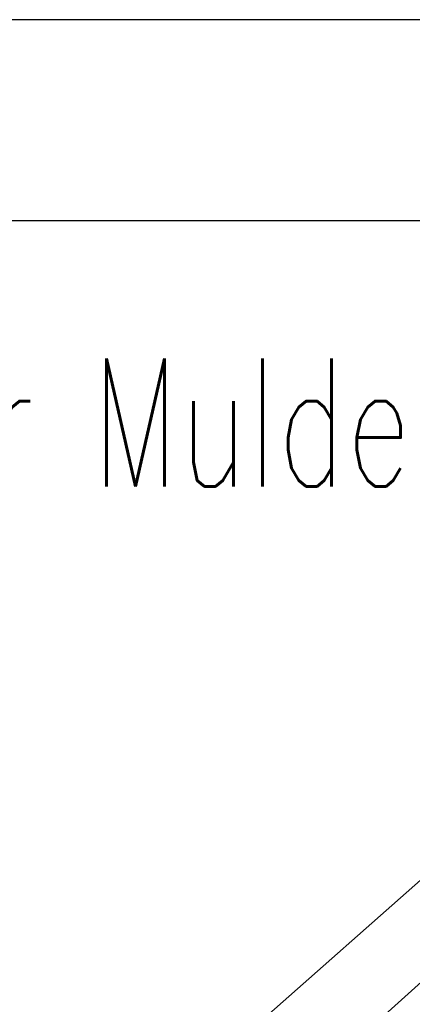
# Model space of a CAD drawing. Extents: x 3409653 to 3410193, y 5788342 to 5789000.
# Tile 47 of 79: x 3409832 to 3409838, y 5788879 to 5788894. Entities that reach past the tile are written whole.
import ezdxf

# ---------------------------------------------------------------- set-up
doc = ezdxf.new("R2010")
doc.units = 0
doc.header["$MEASUREMENT"] = 0
doc.linetypes.add('LINIENART0', pattern=[0])
doc.layers.add('Rahmen', color=7, linetype='Continuous')
doc.layers.add('Schnitt_Ablauf_Mulde', color=7, linetype='Continuous')
doc.styles.add('SIMPLEX', font='simplex')

msp = doc.modelspace()

# ---------------------------------------------------------------- linework, layer by layer
at = {"layer": 'Rahmen', "color": 144, "linetype": 'LINIENART0'}
msp.add_line((3410061.41058, 5788894.47034), (3409701.41058, 5788894.4705), dxfattribs=at)
msp.add_line((3410061.41058, 5788894.47034), (3409701.41058, 5788894.4705), dxfattribs=at)
at = {"layer": 'Schnitt_Ablauf_Mulde', "color": 176, "linetype": 'LINIENART0'}
msp.add_line((3409802.50769, 5788891.33486), (3409861.90976, 5788891.33486), dxfattribs=at)
msp.add_line((3409802.50769, 5788891.33486), (3409861.90976, 5788891.33486), dxfattribs=at)
at = {"layer": 'Schnitt_Ablauf_Mulde', "color": 144, "linetype": 'LINIENART0'}
for p, q in [((3409834.63184, 5788877.73694), (3409847.6894, 5788889.2897)), ((3409834.63184, 5788877.73694), (3409847.6894, 5788889.2897)), ((3409836.36578, 5788877.63434), (3409846.93358, 5788887.17614)), ((3409836.36578, 5788877.63434), (3409846.93358, 5788887.17614))]:
    msp.add_line(p, q, dxfattribs=at)

# ---------------------------------------------------------------- texts
at = {"layer": 'Schnitt_Ablauf_Mulde', "color": 144, "linetype": 'LINIENART0', "style": 'SIMPLEX', "width": 0.66046}
msp.add_text('Beispielhafte Darstellung++der Muldenversickerung', height=2, dxfattribs=at).set_placement((3409804.702, 5788887.181))
msp.add_text('Beispielhafte Darstellung++der Muldenversickerung', height=2, dxfattribs=at).set_placement((3409804.702, 5788887.181))

doc.saveas('drawing.dxf')
